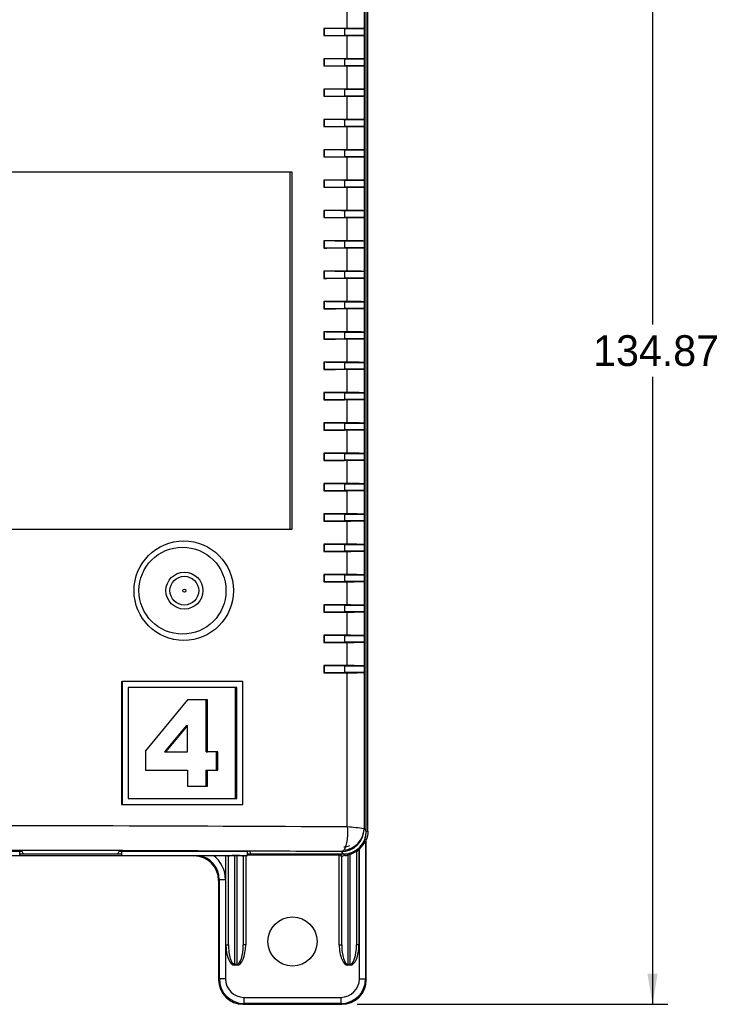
# Paper-space layout 'Layout1' of a CAD drawing. Header units: inches. Extents: x 1.7 to 20.7, y 1 to 14.6.
# Tile 6 of 12: x 8.9 to 11.8, y 5.4 to 9.4. Entities that reach past the tile are written whole.
import ezdxf
from ezdxf.enums import TextEntityAlignment as Align

# ---------------------------------------------------------------- set-up
doc = ezdxf.new("R2010")
doc.units = ezdxf.units.IN
doc.header["$MEASUREMENT"] = 0
for name, color, linetype in [('Default', 7, 'Continuous'), ('MH-BASE0.4', 7, 'Continuous'), ('MH-COVER0.6', 7, 'Continuous'), ('RJ11-RIGHT_ANGLE', 7, 'Continuous'), ('T1_LED_ROUNDLEGS', 7, 'Continuous')]:
    doc.layers.add(name, color=color, linetype=linetype)
doc.styles.add('SEACAD_Solid_Edge_ANSI', font='seans.ttf')
doc.dimstyles.new('ANSI_(mm)', dxfattribs={"dimtxt": 0.125, "dimasz": 0.125, "dimexe": 0.0625, "dimexo": 0.0625, "dimgap": 0.0625, "dimtad": 0, "dimtih": 1, "dimtoh": 1, "dimlfac": 25.4, "dimdsep": 46, "dimtxsty": 'SEACAD_Solid_Edge_ANSI', "dimblk1": '_SE_FILLED', "dimblk2": '_SE_FILLED', "dimsah": 1, "dimcen": 0.0625, "dimadec": 0, "dimazin": 0, "dimtfac": 1, "dimtdec": 3, "dimtofl": 0, "dimtmove": 0, "dimatfit": 3, "dimfxl": 1, "dimtolj": 1, "dimarcsym": 0})

# ---------------------------------------------------------------- blocks, each defined once
blk = doc.blocks.new('SE')
at = {"layer": 'MH-BASE0.4', "color": 7, "linetype": 'Continuous'}
for p, q in [((10.3562, 6.098), (10.3562, 10.0022)), ((10.3623, 6.098), (10.3623, 10.0022)), ((10.3562, 6.098), (10.3623, 6.098)), ((10.3541, 6.0587), (10.3531, 6.0589)), ((10.3531, 6.0589), (10.3531, 5.4981)), ((10.3562, 5.4951), (10.3562, 6.0501)), ((8.9483, 6.0062), (9.3613, 6.0062)), ((9.6562, 5.998), (9.6583, 6.0001)), ((9.7862, 5.6366), (9.7862, 6.0001)), ((9.8212, 5.9995), (9.8212, 6.0001)), ((9.8212, 5.9995), (9.8212, 5.5582)), ((9.8312, 5.9995), (9.8212, 5.9995)), ((9.8312, 5.9995), (9.8312, 6.0001)), ((9.8312, 5.5582), (9.8312, 5.9995)), ((9.8662, 6.0001), (9.8662, 5.6366)), ((9.8733, 6.0062), (10.2644, 6.0062)), ((10.2462, 6.0015), (9.8733, 6.0015)), ((10.2462, 6.0015), (10.2462, 6.0046)), ((10.2462, 5.6366), (10.2462, 6.0015)), ((10.2644, 6.0052), (10.2644, 6.0062)), ((10.2795, 6.0065), (10.2886, 6.0085)), ((10.2912, 6.0031), (10.2812, 6.0009)), ((10.2812, 6.0009), (10.2812, 5.5582)), ((10.2912, 5.5582), (10.2912, 6.0031)), ((10.3162, 6.0153), (10.3162, 5.6366)), ((10.3202, 6.0233), (10.3204, 6.0194)), ((10.3281, 6.0255), (10.3262, 6.0238)), ((10.3262, 6.0238), (10.3262, 5.6366)), ((10.3281, 5.4981), (10.3281, 6.0255)), ((9.6562, 5.998), (8.5473, 5.998)), ((9.7962, 5.6366), (9.7962, 5.9946)), ((9.8562, 5.9946), (9.8562, 5.6366)), ((10.2562, 5.6366), (10.2562, 5.9946)), ((9.7592, 5.9011), (9.7562, 5.898)), ((9.7562, 5.898), (9.7562, 5.4951)), ((9.7592, 5.4981), (9.7592, 5.9011)), ((9.7842, 5.9011), (9.7592, 5.9011)), ((9.7842, 5.9011), (9.7842, 5.4981)), ((9.7862, 5.6366), (9.7962, 5.6366)), ((9.8662, 5.6366), (9.8562, 5.6366)), ((10.2462, 5.6366), (10.2562, 5.6366)), ((10.3262, 5.6366), (10.3162, 5.6366)), ((9.8212, 5.5582), (9.8312, 5.5582)), ((9.8212, 5.554), (9.8212, 5.5582)), ((9.8312, 5.554), (9.8212, 5.554)), ((9.8312, 5.554), (9.8312, 5.5582)), ((10.2812, 5.5582), (10.2912, 5.5582)), ((10.2812, 5.554), (10.2812, 5.5582)), ((10.2912, 5.554), (10.2812, 5.554)), ((10.2912, 5.554), (10.2912, 5.5582)), ((9.7562, 5.4951), (9.7592, 5.4981)), ((9.7842, 5.4981), (9.7592, 5.4981)), ((10.3281, 5.4981), (10.3531, 5.4981)), ((10.3531, 5.4981), (10.3562, 5.4951)), ((9.8592, 5.4231), (10.2531, 5.4231)), ((9.8592, 5.4231), (9.8592, 5.3981)), ((10.2531, 5.4231), (10.2531, 5.3981)), ((9.8592, 5.3981), (9.8562, 5.3951)), ((9.8562, 5.3951), (10.2562, 5.3951)), ((10.2531, 5.3981), (9.8592, 5.3981)), ((10.2562, 5.3951), (10.2531, 5.3981))]:
    blk.add_line(p, q, dxfattribs=at)
blk.add_circle((10.0562, 5.6501), 0.1, dxfattribs=at)
for centre, radius, start, end in [((10.2644, 6.0982), 0.0635, 270, 292.4577), ((10.2604, 6.1022), 0.1023, 311.4431, 334.9894), ((10.2632, 6.105), 0.0998, 270.7082, 279.4441), ((10.2589, 6.0975), 0.0992, 275.9538, 282.9801), ((10.2601, 6.1105), 0.1059, 285.5942, 304.5712), ((10.3257, 6.0115), 0.00956, 124.0958, 180.3544), ((10.2707, 6.0905), 0.0867, 304.9544, 309.7798)]:
    blk.add_arc(centre, radius, start, end, dxfattribs=at)
for centre, major_axis, ratio, start_param, end_param in [((10.3557, 6.0501), (0, -0.025), 0.017455, 1.570796, 2.174863), ((9.6592, 5.901), (-0.0707, -0.0707), 0.999543, 2.356347, 3.787551), ((9.6592, 5.901), (-0.0884, -0.0884), 0.999695, 2.356347, 3.270646), ((9.7862, 5.9916), (0.01, 0), 0.982697, 0, 1.03117), ((9.7862, 5.9946), (0.01, 0), 0.999848, 0, 0.583376), ((9.8212, 5.9946), (0.025, 0), 0.196678, 1.570796, 3.141593), ((9.8312, 5.9946), (0.025, 0), 0.196678, 0, 1.570796), ((9.8662, 5.9916), (0.01, 0), 0.982697, 2.110423, 3.141593), ((9.8662, 5.9946), (-0.01, 0), 0.999848, 5.699809, 6.283185), ((10.2812, 6.0046), (-0.035, 0), 0.019429, 5.212421, 6.283185), ((10.2462, 5.9946), (0.01, 0), 0.999848, 0, 1.570796), ((10.2462, 5.9916), (-0.01, 0), 0.982697, 3.141593, 4.712389), ((10.2812, 5.9946), (0.025, 0), 0.196678, 2.070829, 3.141593), ((10.2644, 5.9952), (-0.00011, 0.01), 0.519569, 5.08786, 6.262759), ((10.2812, 5.9966), (-0.00165, 0.00986), 0.076889, 5.143518, 6.265681), ((10.2912, 5.9988), (-0.00262, 0.00965), 0.121868, 5.133569, 6.265602), ((10.3262, 6.0153), (-0.01, 0), 0.999763, 5.353595, 6.283185), ((9.6562, 5.898), (-0.0707, -0.0707), 0.999695, 2.356347, 3.926839), ((9.8212, 5.6366), (0, -0.0826), 0.423695, 4.712389, 6.283185), ((9.8212, 5.6366), (0, 0.0784), 0.319001, 1.570796, 3.141593), ((9.8312, 5.6366), (0, 0.0826), 0.423695, 3.141593, 4.712389), ((9.8312, 5.6366), (0, -0.0784), 0.319001, 0, 1.570796), ((10.2812, 5.6366), (0, 0.0826), 0.423695, 1.570796, 3.141593), ((10.2812, 5.6366), (0, 0.0784), 0.319001, 1.570796, 3.141593), ((10.2912, 5.6366), (0, -0.0826), 0.423695, 0, 1.570796), ((10.2912, 5.6366), (0, -0.0784), 0.319001, 0, 1.570796), ((9.8562, 5.4951), (0.0707, 0.0707), 0.999695, 2.356347, 3.926839), ((9.8593, 5.4982), (0.0707, 0.0707), 0.999848, 2.356347, 3.926839), ((9.8593, 5.4982), (0.053, 0.053), 0.999695, 2.356347, 3.926839), ((10.2531, 5.4982), (-0.053, 0.053), 0.999695, 2.356347, 3.926839), ((10.2531, 5.4982), (-0.0707, 0.0707), 0.999848, 2.356347, 3.926839), ((10.2562, 5.4951), (-0.0707, 0.0707), 0.999695, 2.356347, 3.926839)]:
    blk.add_ellipse(centre, major_axis=major_axis, ratio=ratio, start_param=start_param, end_param=end_param, dxfattribs=at)
for points, knots in [([(10.2644, 6.0062), (10.2764, 6.0062), (10.2884, 6.0086), (10.3106, 6.0178), (10.3208, 6.0246), (10.3378, 6.0416), (10.3446, 6.0517), (10.3538, 6.0739), (10.3562, 6.086), (10.3562, 6.098)], [0, 0, 0, 0, 0.249952, 0.249952, 0.5, 0.5, 0.750048, 0.750048, 1, 1, 1, 1]), ([(10.3623, 6.098), (10.3623, 6.0852), (10.3597, 6.0724), (10.3546, 6.0599), (10.3543, 6.0593), (10.3541, 6.0587)], [0, 0, 0, 0, 0.9522, 0.9522, 1, 1, 1, 1]), ([(10.3162, 6.0153), (10.3162, 6.0159), (10.3157, 6.0159), (10.3132, 6.0148), (10.3113, 6.0135), (10.3064, 6.0105), (10.3036, 6.0088), (10.2976, 6.0057), (10.2944, 6.0043), (10.2912, 6.0031)], [0, 0, 0, 0, 0.25, 0.25, 0.5, 0.5, 0.75, 0.75, 1, 1, 1, 1])]:
    blk.add_open_spline(points, degree=3, knots=knots, dxfattribs=at)
at = {"layer": 'MH-COVER0.6', "color": 7, "linetype": 'Continuous'}
for p, q in [((10.3562, 6.0982), (10.3562, 10.0022)), ((10.2788, 9.3586), (10.2788, 9.9851)), ((10.347, 9.9926), (10.347, 9.3578)), ((10.184, 9.3588), (10.184, 9.3295)), ((10.1848, 9.3581), (10.184, 9.3588)), ((10.1848, 9.3581), (10.1848, 9.3303)), ((10.1848, 9.3303), (10.184, 9.3295)), ((10.2671, 9.3578), (10.2692, 9.3567)), ((10.2692, 9.3317), (10.2671, 9.3306)), ((10.3492, 9.3567), (10.2692, 9.3567)), ((10.2692, 9.3317), (10.2692, 9.3567)), ((10.2692, 9.3317), (10.3492, 9.3317)), ((10.2788, 9.2353), (10.2788, 9.3298)), ((10.347, 9.3578), (10.3492, 9.3567)), ((10.3492, 9.3317), (10.347, 9.3306)), ((10.347, 9.3306), (10.347, 9.2345)), ((10.3492, 9.3317), (10.3492, 9.3567)), ((10.184, 9.2356), (10.184, 9.2063)), ((10.1848, 9.2349), (10.184, 9.2356)), ((10.1848, 9.207), (10.184, 9.2063)), ((10.1848, 9.2349), (10.1848, 9.207)), ((10.2671, 9.2345), (10.2692, 9.2335)), ((10.2692, 9.2085), (10.2671, 9.2074)), ((10.3492, 9.2335), (10.2692, 9.2335)), ((10.2692, 9.2085), (10.2692, 9.2335)), ((10.2692, 9.2085), (10.3492, 9.2085)), ((10.2788, 9.1121), (10.2788, 9.2066)), ((10.347, 9.2345), (10.3492, 9.2335)), ((10.3492, 9.2085), (10.347, 9.2074)), ((10.347, 9.2074), (10.347, 9.1113)), ((10.3492, 9.2085), (10.3492, 9.2335)), ((10.184, 9.1124), (10.184, 9.0831)), ((10.1848, 9.1116), (10.184, 9.1124)), ((10.1848, 9.0838), (10.184, 9.0831)), ((10.1848, 9.1116), (10.1848, 9.0838)), ((10.2671, 9.1113), (10.2692, 9.1102)), ((10.2692, 9.0852), (10.2671, 9.0841)), ((10.3492, 9.1102), (10.2692, 9.1102)), ((10.2692, 9.0852), (10.2692, 9.1102)), ((10.2692, 9.0852), (10.3492, 9.0852)), ((10.2788, 8.9889), (10.2788, 9.0833)), ((10.347, 9.1113), (10.3492, 9.1102)), ((10.3492, 9.0852), (10.347, 9.0841)), ((10.347, 9.0841), (10.347, 8.9881)), ((10.3492, 9.0852), (10.3492, 9.1102)), ((10.184, 8.9891), (10.184, 8.9598)), ((10.1848, 8.9884), (10.184, 8.9891)), ((10.1848, 8.9606), (10.184, 8.9598)), ((10.1848, 8.9884), (10.1848, 8.9606)), ((10.2671, 8.988), (10.2692, 8.987)), ((10.2692, 8.962), (10.2671, 8.9609)), ((10.3492, 8.987), (10.2692, 8.987)), ((10.2692, 8.962), (10.2692, 8.987)), ((10.2692, 8.962), (10.3492, 8.962)), ((10.2788, 8.8656), (10.2788, 8.9601)), ((10.347, 8.9881), (10.3492, 8.987)), ((10.3492, 8.962), (10.347, 8.9609)), ((10.347, 8.9609), (10.347, 8.8648)), ((10.3492, 8.962), (10.3492, 8.987)), ((10.184, 8.8659), (10.184, 8.8366)), ((10.1848, 8.8652), (10.184, 8.8659)), ((10.1848, 8.8652), (10.1848, 8.8373)), ((10.2671, 8.8648), (10.2692, 8.8637)), ((10.2692, 8.8387), (10.2671, 8.8377)), ((10.3492, 8.8637), (10.2692, 8.8637)), ((10.2692, 8.8387), (10.2692, 8.8637)), ((10.2692, 8.8387), (10.3492, 8.8387)), ((10.347, 8.8648), (10.3492, 8.8637)), ((10.3492, 8.8387), (10.347, 8.8377)), ((10.3492, 8.8387), (10.3492, 8.8637)), ((10.1848, 8.8373), (10.184, 8.8366)), ((10.2788, 8.7424), (10.2788, 8.8368)), ((10.347, 8.8377), (10.347, 8.7416)), ((10.0545, 8.7752), (6.4048, 8.7752)), ((10.0475, 7.3252), (10.0475, 8.7752)), ((10.0545, 7.3252), (10.0545, 8.7752)), ((10.184, 8.7427), (10.184, 8.7133)), ((10.1848, 8.7419), (10.184, 8.7427)), ((10.1848, 8.7419), (10.1848, 8.7141)), ((10.2671, 8.7416), (10.2692, 8.7405)), ((10.3492, 8.7405), (10.2692, 8.7405)), ((10.2692, 8.7155), (10.2692, 8.7405)), ((10.347, 8.7416), (10.3492, 8.7405)), ((10.3492, 8.7155), (10.3492, 8.7405)), ((10.1848, 8.7141), (10.184, 8.7133)), ((10.2692, 8.7155), (10.2671, 8.7144)), ((10.2692, 8.7155), (10.3492, 8.7155)), ((10.2788, 8.6192), (10.2788, 8.7136)), ((10.3492, 8.7155), (10.347, 8.7144)), ((10.347, 8.7144), (10.347, 8.6183)), ((10.184, 8.6194), (10.184, 8.5901)), ((10.1848, 8.6187), (10.184, 8.6194)), ((10.1848, 8.6187), (10.1848, 8.5908)), ((10.2671, 8.6183), (10.2692, 8.6173)), ((10.3492, 8.6173), (10.2692, 8.6173)), ((10.2692, 8.5923), (10.2692, 8.6173)), ((10.347, 8.6183), (10.3492, 8.6173)), ((10.3492, 8.5923), (10.3492, 8.6173)), ((10.1848, 8.5908), (10.184, 8.5901)), ((10.2692, 8.5923), (10.2671, 8.5912)), ((10.2692, 8.5923), (10.3492, 8.5923)), ((10.2788, 8.4959), (10.2788, 8.5904)), ((10.3492, 8.5923), (10.347, 8.5912)), ((10.347, 8.5912), (10.347, 8.4951)), ((10.184, 8.4962), (10.184, 8.4669)), ((10.1848, 8.4954), (10.184, 8.4962)), ((10.1848, 8.4954), (10.1848, 8.4676)), ((10.2671, 8.4951), (10.2692, 8.494)), ((10.2692, 8.469), (10.2692, 8.494)), ((10.3492, 8.494), (10.2692, 8.494)), ((10.347, 8.4951), (10.3492, 8.494)), ((10.3492, 8.469), (10.3492, 8.494)), ((10.1848, 8.4676), (10.184, 8.4669)), ((10.2692, 8.469), (10.2671, 8.468)), ((10.2692, 8.469), (10.3492, 8.469)), ((10.2788, 8.3727), (10.2788, 8.4671)), ((10.3492, 8.469), (10.347, 8.4679)), ((10.347, 8.4679), (10.347, 8.3719)), ((10.184, 8.3729), (10.184, 8.3436)), ((10.1848, 8.3722), (10.184, 8.3729)), ((10.1848, 8.3722), (10.1848, 8.3444)), ((10.2671, 8.3719), (10.2692, 8.3708)), ((10.2692, 8.3458), (10.2692, 8.3708)), ((10.3492, 8.3708), (10.2692, 8.3708)), ((10.347, 8.3719), (10.3492, 8.3708)), ((10.3492, 8.3458), (10.3492, 8.3708)), ((10.1848, 8.3444), (10.184, 8.3436)), ((10.2692, 8.3458), (10.2671, 8.3447)), ((10.2692, 8.3458), (10.3492, 8.3458)), ((10.2788, 8.2494), (10.2788, 8.3439)), ((10.3492, 8.3458), (10.347, 8.3447)), ((10.347, 8.3447), (10.347, 8.2486)), ((10.184, 8.2497), (10.184, 8.2204)), ((10.1848, 8.249), (10.184, 8.2497)), ((10.1848, 8.249), (10.1848, 8.2211)), ((10.2671, 8.2486), (10.2692, 8.2475)), ((10.2692, 8.2225), (10.2692, 8.2475)), ((10.3492, 8.2475), (10.2692, 8.2475)), ((10.347, 8.2486), (10.3492, 8.2475)), ((10.3492, 8.2225), (10.3492, 8.2475)), ((10.1848, 8.2211), (10.184, 8.2204)), ((10.2692, 8.2225), (10.2671, 8.2215)), ((10.2692, 8.2225), (10.3492, 8.2225)), ((10.2788, 8.1262), (10.2788, 8.2207)), ((10.3492, 8.2225), (10.347, 8.2215)), ((10.347, 8.2215), (10.347, 8.1254)), ((10.184, 8.1265), (10.184, 8.0971)), ((10.1848, 8.1257), (10.184, 8.1265)), ((10.1848, 8.1257), (10.1848, 8.0979)), ((10.2671, 8.1254), (10.2692, 8.1243)), ((10.2692, 8.0993), (10.2692, 8.1243)), ((10.3492, 8.1243), (10.2692, 8.1243)), ((10.347, 8.1254), (10.3492, 8.1243)), ((10.3492, 8.0993), (10.3492, 8.1243)), ((10.1848, 8.0979), (10.184, 8.0971)), ((10.2692, 8.0993), (10.2671, 8.0982)), ((10.2692, 8.0993), (10.3492, 8.0993)), ((10.2788, 8.003), (10.2788, 8.0974)), ((10.3492, 8.0993), (10.347, 8.0982)), ((10.347, 8.0982), (10.347, 8.0021)), ((10.184, 8.0032), (10.184, 7.9739)), ((10.1848, 8.0025), (10.184, 8.0032)), ((10.1848, 8.0025), (10.1848, 7.9746)), ((10.2671, 8.0021), (10.2692, 8.0011)), ((10.3492, 8.0011), (10.2692, 8.0011)), ((10.2692, 7.9761), (10.2692, 8.0011)), ((10.347, 8.0021), (10.3492, 8.0011)), ((10.3492, 7.9761), (10.3492, 8.0011)), ((10.1848, 7.9746), (10.184, 7.9739)), ((10.2692, 7.9761), (10.2671, 7.975)), ((10.2692, 7.9761), (10.3492, 7.9761)), ((10.2788, 7.8797), (10.2788, 7.9742)), ((10.3492, 7.9761), (10.347, 7.975)), ((10.347, 7.975), (10.347, 7.8789)), ((10.184, 7.88), (10.184, 7.8507)), ((10.1848, 7.8793), (10.184, 7.88)), ((10.1848, 7.8793), (10.1848, 7.8514)), ((10.2671, 7.8789), (10.2692, 7.8778)), ((10.347, 7.8789), (10.3492, 7.8778)), ((10.1848, 7.8514), (10.184, 7.8507)), ((10.2692, 7.8528), (10.2671, 7.8518)), ((10.3492, 7.8778), (10.2692, 7.8778)), ((10.2692, 7.8528), (10.2692, 7.8778)), ((10.2692, 7.8528), (10.3492, 7.8528)), ((10.2788, 7.7565), (10.2788, 7.8509)), ((10.3492, 7.8528), (10.347, 7.8518)), ((10.347, 7.8518), (10.347, 7.7557)), ((10.3492, 7.8528), (10.3492, 7.8778)), ((10.184, 7.7568), (10.184, 7.7274)), ((10.1848, 7.756), (10.184, 7.7568)), ((10.1848, 7.7282), (10.184, 7.7274)), ((10.1848, 7.756), (10.1848, 7.7282)), ((10.2671, 7.7557), (10.2692, 7.7546)), ((10.2692, 7.7296), (10.2671, 7.7285)), ((10.3492, 7.7546), (10.2692, 7.7546)), ((10.2692, 7.7296), (10.2692, 7.7546)), ((10.2692, 7.7296), (10.3492, 7.7296)), ((10.2788, 7.6332), (10.2788, 7.7277)), ((10.347, 7.7557), (10.3492, 7.7546)), ((10.3492, 7.7296), (10.347, 7.7285)), ((10.347, 7.7285), (10.347, 7.6324)), ((10.3492, 7.7296), (10.3492, 7.7546)), ((10.184, 7.6335), (10.184, 7.6042)), ((10.1848, 7.6328), (10.184, 7.6335)), ((10.1848, 7.6049), (10.184, 7.6042)), ((10.1848, 7.6328), (10.1848, 7.6049)), ((10.2671, 7.6324), (10.2692, 7.6314)), ((10.2692, 7.6064), (10.2671, 7.6053)), ((10.3492, 7.6314), (10.2692, 7.6314)), ((10.2692, 7.6064), (10.2692, 7.6314)), ((10.2692, 7.6064), (10.3492, 7.6064)), ((10.2788, 7.51), (10.2788, 7.6045)), ((10.347, 7.6324), (10.3492, 7.6314)), ((10.3492, 7.6064), (10.347, 7.6053)), ((10.347, 7.6053), (10.347, 7.5092)), ((10.3492, 7.6064), (10.3492, 7.6314)), ((10.184, 7.5103), (10.184, 7.481)), ((10.1848, 7.5095), (10.184, 7.5103)), ((10.1848, 7.4817), (10.184, 7.481)), ((10.1848, 7.5095), (10.1848, 7.4817)), ((10.2671, 7.5092), (10.2692, 7.5081)), ((10.2692, 7.4831), (10.2671, 7.4821)), ((10.3492, 7.5081), (10.2692, 7.5081)), ((10.2692, 7.4831), (10.2692, 7.5081)), ((10.2692, 7.4831), (10.3492, 7.4831)), ((10.2788, 7.3868), (10.2788, 7.4812)), ((10.347, 7.5092), (10.3492, 7.5081)), ((10.3492, 7.4831), (10.347, 7.482)), ((10.347, 7.482), (10.347, 7.386)), ((10.3492, 7.4831), (10.3492, 7.5081)), ((10.184, 7.387), (10.184, 7.3577)), ((10.1848, 7.3863), (10.184, 7.387)), ((10.1848, 7.3585), (10.184, 7.3577)), ((10.1848, 7.3863), (10.1848, 7.3585)), ((10.2671, 7.3859), (10.2692, 7.3849)), ((10.2692, 7.3599), (10.2671, 7.3588)), ((10.3492, 7.3849), (10.2692, 7.3849)), ((10.2692, 7.3599), (10.2692, 7.3849)), ((10.2692, 7.3599), (10.3492, 7.3599)), ((10.347, 7.386), (10.3492, 7.3849)), ((10.3492, 7.3599), (10.347, 7.3588)), ((10.347, 7.3588), (10.347, 7.2627)), ((10.3492, 7.3599), (10.3492, 7.3849)), ((6.4048, 7.3252), (10.0545, 7.3252)), ((10.2788, 7.2635), (10.2788, 7.358)), ((10.184, 7.2638), (10.184, 7.2345)), ((10.1848, 7.2631), (10.184, 7.2638)), ((10.1848, 7.2631), (10.1848, 7.2352)), ((10.2671, 7.2627), (10.2692, 7.2616)), ((10.3492, 7.2616), (10.2692, 7.2616)), ((10.2692, 7.2366), (10.2692, 7.2616)), ((10.347, 7.2627), (10.3492, 7.2616)), ((10.3492, 7.2366), (10.3492, 7.2616)), ((10.1848, 7.2352), (10.184, 7.2345)), ((10.2692, 7.2366), (10.2671, 7.2356)), ((10.2692, 7.2366), (10.3492, 7.2366)), ((10.2788, 7.1403), (10.2788, 7.2348)), ((10.3492, 7.2366), (10.347, 7.2356)), ((10.347, 7.2356), (10.347, 7.1395)), ((10.184, 7.1406), (10.184, 7.1112)), ((10.1848, 7.1398), (10.184, 7.1406)), ((10.1848, 7.1398), (10.1848, 7.112)), ((10.2671, 7.1395), (10.2692, 7.1384)), ((10.3492, 7.1384), (10.2692, 7.1384)), ((10.2692, 7.1134), (10.2692, 7.1384)), ((10.347, 7.1395), (10.3492, 7.1384)), ((10.3492, 7.1134), (10.3492, 7.1384)), ((10.1848, 7.112), (10.184, 7.1112)), ((10.2692, 7.1134), (10.2671, 7.1123)), ((10.2692, 7.1134), (10.3492, 7.1134)), ((10.2788, 7.0171), (10.2788, 7.1115)), ((10.3492, 7.1134), (10.347, 7.1123)), ((10.347, 7.1123), (10.347, 7.0162)), ((10.184, 7.0173), (10.184, 6.988)), ((10.1848, 7.0166), (10.184, 7.0173)), ((10.1848, 7.0166), (10.1848, 6.9887)), ((10.2671, 7.0162), (10.2692, 7.0152)), ((10.3492, 7.0152), (10.2692, 7.0152)), ((10.2692, 6.9902), (10.2692, 7.0152)), ((10.347, 7.0162), (10.3492, 7.0152)), ((10.3492, 6.9902), (10.3492, 7.0152)), ((10.1848, 6.9887), (10.184, 6.988)), ((10.2692, 6.9902), (10.2671, 6.9891)), ((10.2692, 6.9902), (10.3492, 6.9902)), ((10.2788, 6.8938), (10.2788, 6.9883)), ((10.3492, 6.9902), (10.347, 6.9891)), ((10.347, 6.9891), (10.347, 6.893)), ((10.184, 6.8941), (10.184, 6.8648)), ((10.1848, 6.8934), (10.184, 6.8941)), ((10.1848, 6.8934), (10.1848, 6.8655)), ((10.2671, 6.893), (10.2692, 6.8919)), ((10.3492, 6.8919), (10.2692, 6.8919)), ((10.2692, 6.8669), (10.2692, 6.8919)), ((10.347, 6.893), (10.3492, 6.8919)), ((10.3492, 6.8669), (10.3492, 6.8919)), ((10.1848, 6.8655), (10.184, 6.8648)), ((10.2692, 6.8669), (10.2671, 6.8659)), ((10.2692, 6.8669), (10.3492, 6.8669)), ((10.2788, 6.7706), (10.2788, 6.865)), ((10.3492, 6.8669), (10.347, 6.8659)), ((10.347, 6.8659), (10.347, 6.7698)), ((10.184, 6.7708), (10.184, 6.7415)), ((10.1848, 6.7701), (10.184, 6.7708)), ((10.1848, 6.7701), (10.1848, 6.7423)), ((10.2671, 6.7698), (10.2692, 6.7687)), ((10.3492, 6.7687), (10.2692, 6.7687)), ((10.2692, 6.7437), (10.2692, 6.7687)), ((10.347, 6.7698), (10.3492, 6.7687)), ((10.3492, 6.7437), (10.3492, 6.7687)), ((10.1848, 6.7423), (10.184, 6.7415)), ((10.2692, 6.7437), (10.2671, 6.7426)), ((10.2692, 6.7437), (10.3492, 6.7437)), ((10.2788, 6.1153), (10.2788, 6.7418)), ((10.3492, 6.7437), (10.347, 6.7426)), ((10.347, 6.7426), (10.347, 6.1077)), ((9.3613, 6.7062), (9.3648, 6.7062)), ((9.3613, 6.7062), (9.3613, 6.2062)), ((9.8547, 6.7062), (9.3648, 6.7062)), ((9.3648, 6.7062), (9.3648, 6.2062)), ((9.3895, 6.6812), (9.3895, 6.2312)), ((9.8304, 6.6812), (9.3895, 6.6812)), ((9.8255, 6.2312), (9.8255, 6.6812)), ((9.8304, 6.2312), (9.8304, 6.6812)), ((9.8547, 6.2062), (9.8547, 6.7062)), ((9.6299, 6.6312), (9.4598, 6.4243)), ((9.7109, 6.6312), (9.6299, 6.6312)), ((9.7063, 6.4199), (9.7063, 6.6312)), ((9.7109, 6.4199), (9.7109, 6.6312)), ((9.6256, 6.528), (9.5363, 6.4199)), ((9.6299, 6.528), (9.5404, 6.4199)), ((9.6256, 6.528), (9.6299, 6.528)), ((9.6299, 6.4199), (9.6299, 6.528)), ((9.4598, 6.4243), (9.4598, 6.3457)), ((9.5363, 6.4199), (9.5404, 6.4199)), ((9.5404, 6.4199), (9.6299, 6.4199)), ((9.7063, 6.4199), (9.7109, 6.4199)), ((9.7525, 6.4199), (9.7109, 6.4199)), ((9.7478, 6.3457), (9.7478, 6.4199)), ((9.7525, 6.3457), (9.7525, 6.4199)), ((9.4598, 6.3457), (9.6299, 6.3457)), ((9.6299, 6.3457), (9.6299, 6.2812)), ((9.7063, 6.2812), (9.7063, 6.3457)), ((9.7063, 6.3457), (9.7109, 6.3457)), ((9.7109, 6.2812), (9.7109, 6.3457)), ((9.7109, 6.3457), (9.7525, 6.3457)), ((9.6299, 6.2812), (9.7109, 6.2812)), ((9.3613, 6.2062), (9.3648, 6.2062)), ((9.3648, 6.2062), (9.8547, 6.2062)), ((9.3895, 6.2312), (9.8304, 6.2312)), ((10.347, 6.1077), (10.3471, 6.1073)), ((10.3471, 6.1073), (10.3562, 6.0982)), ((8.4272, 6.0173), (8.9572, 6.0173)), ((8.9572, 6.0173), (8.9627, 6.0062)), ((8.9627, 6.0062), (9.3466, 6.0062)), ((9.3466, 6.0062), (9.3522, 6.0173)), ((9.3522, 6.0173), (9.8763, 6.0173)), ((9.8822, 6.0173), (9.8763, 6.0173)), ((9.8822, 6.0172), (9.8822, 6.0173)), ((9.8822, 6.0172), (9.8877, 6.0062)), ((9.8877, 6.0062), (10.2642, 6.0062)), ((10.2551, 6.0153), (10.2644, 6.021)), ((10.2642, 6.0062), (10.2551, 6.0153))]:
    blk.add_line(p, q, dxfattribs=at)
for centre, radius in [((9.6147, 7.0752), 0.2019), ((9.6094, 7.0752), 0.1768), ((9.6172, 7.0752), 0.075), ((9.6172, 7.0752), 0.0585)]:
    blk.add_circle(centre, radius, dxfattribs=at)
blk.add_arc((10.2448, 5.4985), 0.6177, 80.4758, 86.8512, dxfattribs=at)
for centre, major_axis, ratio, start_param, end_param in [((8.2297, 9.3051), (6.463, 0), 0.008727, 1.248181, 1.263598), ((8.2297, 9.3051), (6.383, 0), 0.008727, 1.248181, 1.259499), ((10.2471, 9.3578), (0.02, 0), 0.008727, 0.017453, 1.248181), ((10.2471, 9.3578), (0.1, 0), 0.008727, 0.017453, 1.248181), ((8.2297, 9.3833), (6.463, 0), 0.008727, -1.263598, -1.248181), ((8.2297, 9.3833), (6.383, 0), 0.008727, -1.259499, -1.248181), ((10.2471, 9.3306), (0.02, 0), 0.008727, 5.035005, 6.265732), ((10.2471, 9.3306), (0.1, 0), 0.008727, 5.035005, 6.265732), ((8.2297, 9.1818), (6.463, 0), 0.008727, 1.248181, 1.263598), ((8.2297, 9.2601), (6.463, 0), 0.008727, -1.263598, -1.248181), ((8.2297, 9.1818), (6.383, 0), 0.008727, 1.248181, 1.259499), ((8.2297, 9.2601), (6.383, 0), 0.008727, -1.259499, -1.248181), ((10.2471, 9.2345), (0.02, 0), 0.008727, 0.017453, 1.248181), ((10.2471, 9.2074), (0.02, 0), 0.008727, 5.035005, 6.265732), ((10.2471, 9.2345), (0.1, 0), 0.008727, 0.017453, 1.248181), ((10.2471, 9.2074), (0.1, 0), 0.008727, 5.035005, 6.265732), ((8.2297, 9.0586), (6.463, 0), 0.008727, 1.248181, 1.263598), ((8.2297, 9.1368), (6.463, 0), 0.008727, -1.263598, -1.248181), ((8.2297, 9.0586), (6.383, 0), 0.008727, 1.248181, 1.259499), ((8.2297, 9.1368), (6.383, 0), 0.008727, -1.259499, -1.248181), ((10.2471, 9.1113), (0.02, 0), 0.008727, 0.017453, 1.248181), ((10.2471, 9.0842), (0.02, 0), 0.008727, 5.035005, 6.265732), ((10.2471, 9.1113), (0.1, 0), 0.008727, 0.017453, 1.248181), ((10.2471, 9.0842), (0.1, 0), 0.008727, 5.035005, 6.265732), ((8.2297, 8.9354), (6.463, 0), 0.008727, 1.248181, 1.263598), ((8.2297, 9.0136), (6.463, 0), 0.008727, -1.263598, -1.248181), ((8.2297, 8.9354), (6.383, 0), 0.008727, 1.248181, 1.259499), ((8.2297, 9.0136), (6.383, 0), 0.008727, -1.259499, -1.248181), ((10.2471, 8.988), (0.02, 0), 0.008727, 0.017453, 1.248181), ((10.2471, 8.9609), (0.02, 0), 0.008727, 5.035005, 6.265732), ((10.2471, 8.988), (0.1, 0), 0.008727, 0.017453, 1.248181), ((10.2471, 8.9609), (0.1, 0), 0.008727, 5.035005, 6.265732), ((8.2297, 8.8121), (6.463, 0), 0.008727, 1.248181, 1.263598), ((8.2297, 8.8121), (6.383, 0), 0.008727, 1.248181, 1.259499), ((10.2471, 8.8648), (0.02, 0), 0.008727, 0.017453, 1.248181), ((10.2471, 8.8648), (0.1, 0), 0.008727, 0.017453, 1.248181), ((8.2297, 8.8903), (6.463, 0), 0.008727, -1.263598, -1.248181), ((8.2297, 8.8903), (6.383, 0), 0.008727, -1.259499, -1.248181), ((10.2471, 8.8377), (0.02, 0), 0.008727, 5.035005, 6.265732), ((10.2471, 8.8377), (0.1, 0), 0.008727, 5.035005, 6.265732), ((8.2297, 8.6889), (6.463, 0), 0.008727, 1.248181, 1.263598), ((8.2297, 8.6889), (6.383, 0), 0.008727, 1.248181, 1.259499), ((10.2471, 8.7416), (0.02, 0), 0.008727, 0.017453, 1.248181), ((10.2471, 8.7416), (0.1, 0), 0.008727, 0.017453, 1.248181), ((8.2297, 8.7671), (6.463, 0), 0.008727, -1.263598, -1.248181), ((8.2297, 8.7671), (6.383, 0), 0.008727, -1.259499, -1.248181), ((10.2471, 8.7144), (0.02, 0), 0.008727, 5.035005, 6.265732), ((10.2471, 8.7144), (0.1, 0), 0.008727, 5.035005, 6.265732), ((8.2297, 8.5657), (6.463, 0), 0.008727, 1.248181, 1.263598), ((8.2297, 8.5657), (6.383, 0), 0.008727, 1.248181, 1.259499), ((10.2471, 8.6183), (0.02, 0), 0.008727, 0.017453, 1.248181), ((10.2471, 8.6183), (0.1, 0), 0.008727, 0.017453, 1.248181), ((8.2297, 8.6439), (6.463, 0), 0.008727, -1.263598, -1.248181), ((8.2297, 8.6439), (6.383, 0), 0.008727, -1.259499, -1.248181), ((10.2471, 8.5912), (0.02, 0), 0.008727, 5.035005, 6.265732), ((10.2471, 8.5912), (0.1, 0), 0.008727, 5.035005, 6.265732), ((8.2297, 8.4424), (6.463, 0), 0.008727, 1.248181, 1.263598), ((8.2297, 8.4424), (6.383, 0), 0.008727, 1.248181, 1.259499), ((10.2471, 8.4951), (0.02, 0), 0.008727, 0.017453, 1.248181), ((10.2471, 8.4951), (0.1, 0), 0.008727, 0.017453, 1.248181), ((8.2297, 8.5206), (6.463, 0), 0.008727, -1.263598, -1.248181), ((8.2297, 8.5206), (6.383, 0), 0.008727, -1.259499, -1.248181), ((10.2471, 8.468), (0.02, 0), 0.008727, 5.035005, 6.265732), ((10.2471, 8.468), (0.1, 0), 0.008727, 5.035005, 6.265732), ((8.2297, 8.3192), (6.463, 0), 0.008727, 1.248181, 1.263598), ((8.2297, 8.3192), (6.383, 0), 0.008727, 1.248181, 1.259499), ((10.2471, 8.3718), (0.02, 0), 0.008727, 0.017453, 1.248181), ((10.2471, 8.3718), (0.1, 0), 0.008727, 0.017453, 1.248181), ((8.2297, 8.3974), (6.463, 0), 0.008727, -1.263598, -1.248181), ((8.2297, 8.3974), (6.383, 0), 0.008727, -1.259499, -1.248181), ((10.2471, 8.3447), (0.02, 0), 0.008727, 5.035005, 6.265732), ((10.2471, 8.3447), (0.1, 0), 0.008727, 5.035005, 6.265732), ((8.2297, 8.1959), (6.463, 0), 0.008727, 1.248181, 1.263598), ((8.2297, 8.1959), (6.383, 0), 0.008727, 1.248181, 1.259499), ((10.2471, 8.2486), (0.02, 0), 0.008727, 0.017453, 1.248181), ((10.2471, 8.2486), (0.1, 0), 0.008727, 0.017453, 1.248181), ((8.2297, 8.2741), (6.463, 0), 0.008727, -1.263598, -1.248181), ((8.2297, 8.2741), (6.383, 0), 0.008727, -1.259499, -1.248181), ((10.2471, 8.2215), (0.02, 0), 0.008727, 5.035005, 6.265732), ((10.2471, 8.2215), (0.1, 0), 0.008727, 5.035005, 6.265732), ((8.2297, 8.0727), (6.463, 0), 0.008727, 1.248181, 1.263598), ((8.2297, 8.0727), (6.383, 0), 0.008727, 1.248181, 1.259499), ((10.2471, 8.1254), (0.02, 0), 0.008727, 0.017453, 1.248181), ((10.2471, 8.1254), (0.1, 0), 0.008727, 0.017453, 1.248181), ((8.2297, 8.1509), (6.463, 0), 0.008727, -1.263598, -1.248181), ((8.2297, 8.1509), (6.383, 0), 0.008727, -1.259499, -1.248181), ((10.2471, 8.0982), (0.02, 0), 0.008727, 5.035005, 6.265732), ((10.2471, 8.0982), (0.1, 0), 0.008727, 5.035005, 6.265732), ((8.2297, 7.9495), (6.463, 0), 0.008727, 1.248181, 1.263598), ((8.2297, 7.9495), (6.383, 0), 0.008727, 1.248181, 1.259499), ((10.2471, 8.0021), (0.02, 0), 0.008727, 0.017453, 1.248181), ((10.2471, 8.0021), (0.1, 0), 0.008727, 0.017453, 1.248181), ((8.2297, 8.0277), (6.463, 0), 0.008727, -1.263598, -1.248181), ((8.2297, 8.0277), (6.383, 0), 0.008727, -1.259499, -1.248181), ((10.2471, 7.975), (0.02, 0), 0.008727, 5.035005, 6.265732), ((10.2471, 7.975), (0.1, 0), 0.008727, 5.035005, 6.265732), ((8.2297, 7.8262), (6.463, 0), 0.008727, 1.248181, 1.263598), ((8.2297, 7.8262), (6.383, 0), 0.008727, 1.248181, 1.259499), ((10.2471, 7.8789), (0.02, 0), 0.008727, 0.017453, 1.248181), ((10.2471, 7.8789), (0.1, 0), 0.008727, 0.017453, 1.248181), ((8.2297, 7.9044), (6.463, 0), 0.008727, -1.263598, -1.248181), ((8.2297, 7.9044), (6.383, 0), 0.008727, -1.259499, -1.248181), ((10.2471, 7.8518), (0.02, 0), 0.008727, 5.035005, 6.265732), ((10.2471, 7.8518), (0.1, 0), 0.008727, 5.035005, 6.265732), ((8.2297, 7.703), (6.463, 0), 0.008727, 1.248181, 1.263598), ((8.2297, 7.7812), (6.463, 0), 0.008727, -1.263598, -1.248181), ((8.2297, 7.703), (6.383, 0), 0.008727, 1.248181, 1.259499), ((8.2297, 7.7812), (6.383, 0), 0.008727, -1.259499, -1.248181), ((10.2471, 7.7557), (0.02, 0), 0.008727, 0.017453, 1.248181), ((10.2471, 7.7285), (0.02, 0), 0.008727, 5.035005, 6.265732), ((10.2471, 7.7557), (0.1, 0), 0.008727, 0.017453, 1.248181), ((10.2471, 7.7285), (0.1, 0), 0.008727, 5.035005, 6.265732), ((8.2297, 7.5798), (6.463, 0), 0.008727, 1.248181, 1.263598), ((8.2297, 7.658), (6.463, 0), 0.008727, -1.263598, -1.248181), ((8.2297, 7.5798), (6.383, 0), 0.008727, 1.248181, 1.259499), ((8.2297, 7.658), (6.383, 0), 0.008727, -1.259499, -1.248181), ((10.2471, 7.6324), (0.02, 0), 0.008727, 0.017453, 1.248181), ((10.2471, 7.6053), (0.02, 0), 0.008727, 5.035005, 6.265732), ((10.2471, 7.6324), (0.1, 0), 0.008727, 0.017453, 1.248181), ((10.2471, 7.6053), (0.1, 0), 0.008727, 5.035005, 6.265732), ((8.2297, 7.4565), (6.463, 0), 0.008727, 1.248181, 1.263598), ((8.2297, 7.5347), (6.463, 0), 0.008727, -1.263598, -1.248181), ((8.2297, 7.4565), (6.383, 0), 0.008727, 1.248181, 1.259499), ((8.2297, 7.5347), (6.383, 0), 0.008727, -1.259499, -1.248181), ((10.2471, 7.5092), (0.02, 0), 0.008727, 0.017453, 1.248181), ((10.2471, 7.4821), (0.02, 0), 0.008727, 5.035005, 6.265732), ((10.2471, 7.5092), (0.1, 0), 0.008727, 0.017453, 1.248181), ((10.2471, 7.4821), (0.1, 0), 0.008727, 5.035005, 6.265732), ((8.2297, 7.3333), (6.463, 0), 0.008727, 1.248181, 1.263598), ((8.2297, 7.3333), (6.383, 0), 0.008727, 1.248181, 1.259499), ((8.2297, 7.4115), (6.383, 0), 0.008727, -1.259499, -1.248181), ((10.2471, 7.3859), (0.02, 0), 0.008727, 0.017453, 1.248181), ((10.2471, 7.3588), (0.02, 0), 0.008727, 5.035005, 6.265732), ((10.2471, 7.3859), (0.1, 0), 0.008727, 0.017453, 1.248181), ((10.2471, 7.3588), (0.1, 0), 0.008727, 5.035005, 6.265732), ((8.2297, 7.4115), (6.463, 0), 0.008727, -1.263598, -1.248181), ((8.2297, 7.21), (6.463, 0), 0.008727, 1.248181, 1.263598), ((8.2297, 7.21), (6.383, 0), 0.008727, 1.248181, 1.259499), ((10.2471, 7.2627), (0.02, 0), 0.008727, 0.017453, 1.248181), ((10.2471, 7.2627), (0.1, 0), 0.008727, 0.017453, 1.248181), ((8.2297, 7.2882), (6.463, 0), 0.008727, -1.263598, -1.248181), ((8.2297, 7.2882), (6.383, 0), 0.008727, -1.259499, -1.248181), ((10.2471, 7.2356), (0.02, 0), 0.008727, 5.035005, 6.265732), ((10.2471, 7.2356), (0.1, 0), 0.008727, 5.035005, 6.265732), ((8.2297, 7.0868), (6.463, 0), 0.008727, 1.248181, 1.263598), ((8.2297, 7.0868), (6.383, 0), 0.008727, 1.248181, 1.259499), ((10.2471, 7.1395), (0.02, 0), 0.008727, 0.017453, 1.248181), ((10.2471, 7.1395), (0.1, 0), 0.008727, 0.017453, 1.248181), ((8.2297, 7.165), (6.463, 0), 0.008727, -1.263598, -1.248181), ((8.2297, 7.165), (6.383, 0), 0.008727, -1.259499, -1.248181), ((10.2471, 7.1123), (0.02, 0), 0.008727, 5.035005, 6.265732), ((10.2471, 7.1123), (0.1, 0), 0.008727, 5.035005, 6.265732), ((8.2297, 6.9636), (6.463, 0), 0.008727, 1.248181, 1.263598), ((8.2297, 6.9636), (6.383, 0), 0.008727, 1.248181, 1.259499), ((10.2471, 7.0162), (0.02, 0), 0.008727, 0.017453, 1.248181), ((10.2471, 7.0162), (0.1, 0), 0.008727, 0.017453, 1.248181), ((8.2297, 7.0418), (6.463, 0), 0.008727, -1.263598, -1.248181), ((8.2297, 7.0418), (6.383, 0), 0.008727, -1.259499, -1.248181), ((10.2471, 6.9891), (0.02, 0), 0.008727, 5.035005, 6.265732), ((10.2471, 6.9891), (0.1, 0), 0.008727, 5.035005, 6.265732), ((8.2297, 6.8403), (6.463, 0), 0.008727, 1.248181, 1.263598), ((8.2297, 6.8403), (6.383, 0), 0.008727, 1.248181, 1.259499), ((10.2471, 6.893), (0.02, 0), 0.008727, 0.017453, 1.248181), ((10.2471, 6.893), (0.1, 0), 0.008727, 0.017453, 1.248181), ((8.2297, 6.9185), (6.463, 0), 0.008727, -1.263598, -1.248181), ((8.2297, 6.9185), (6.383, 0), 0.008727, -1.259499, -1.248181), ((10.2471, 6.8659), (0.02, 0), 0.008727, 5.035005, 6.265732), ((10.2471, 6.8659), (0.1, 0), 0.008727, 5.035005, 6.265732), ((8.2297, 6.7171), (6.463, 0), 0.008727, 1.248181, 1.263598), ((8.2297, 6.7171), (6.383, 0), 0.008727, 1.248181, 1.259499), ((10.2471, 6.7698), (0.02, 0), 0.008727, 0.017453, 1.248181), ((10.2471, 6.7698), (0.1, 0), 0.008727, 0.017453, 1.248181), ((8.2297, 6.7953), (6.463, 0), 0.008727, -1.263598, -1.248181), ((8.2297, 6.7953), (6.383, 0), 0.008727, -1.259499, -1.248181), ((10.2471, 6.7426), (0.02, 0), 0.008727, 5.035005, 6.265732), ((10.2471, 6.7426), (0.1, 0), 0.008727, 5.035005, 6.265732), ((8.2297, 6.01), (-6.463, 0), 0.017185, 4.389773, 5.035005), ((10.2551, 6.1073), (0.0651, 0.0651), 0.999695, 3.927143, 5.497635), ((10.2642, 6.0982), (-0.0651, 0.0651), 0.999695, 2.356347, 3.926839), ((10.2551, 6.1077), (0.0919, 0.0048), 0.947806, 4.764716, 6.228422), ((8.2297, 5.91), (6.363, 0), 0.017455, 1.309039, 1.832554), ((8.2297, 5.91), (6.363, 0), 0.017455, 1.246847, 1.308078)]:
    blk.add_ellipse(centre, major_axis=major_axis, ratio=ratio, start_param=start_param, end_param=end_param, dxfattribs=at)
blk.add_open_spline([(10.2788, 6.1153), (10.2795, 6.1051), (10.2797, 6.0947), (10.2792, 6.0752), (10.2784, 6.0659), (10.2758, 6.0492), (10.2741, 6.0418), (10.2698, 6.0293), (10.2672, 6.0245), (10.2644, 6.021)], degree=3, knots=[0, 0, 0, 0, 0.25, 0.25, 0.5, 0.5, 0.75, 0.75, 1, 1, 1, 1], dxfattribs=at)
at = {"layer": 'RJ11-RIGHT_ANGLE', "color": 7, "linetype": 'Continuous'}
for p, q in [((8.4363, 6.0001), (8.9483, 6.0001)), ((8.9483, 6.0001), (8.9483, 6.0173)), ((9.3613, 6.0173), (9.3613, 6.0001)), ((9.3613, 6.0001), (9.8733, 6.0001)), ((9.8733, 6.0001), (9.8733, 6.0173))]:
    blk.add_line(p, q, dxfattribs=at)
at = {"layer": 'T1_LED_ROUNDLEGS', "color": 7, "linetype": 'Continuous'}
blk.add_circle((9.6173, 7.0751), 0.0065, dxfattribs=at)
blk = doc.blocks.new('DMBLK1')
at = {"layer": 'Default', "linetype": 'Continuous'}
for points in [[(11.5396, 10.5801), (11.5188, 10.7051), (11.4979, 10.5801)], [(11.5396, 5.5201), (11.4979, 5.5201), (11.5188, 5.3951)]]:
    blk.add_hatch(color=7, dxfattribs=at).paths.add_polyline_path(points)
at = {"layer": 'Default', "color": 7, "linetype": 'Continuous'}
for p, q in [((10.3187, 10.7051), (11.5813, 10.7051)), ((11.5188, 10.7051), (11.5188, 8.1563)), ((11.5188, 7.9438), (11.5188, 5.3951)), ((10.3187, 5.3951), (11.5813, 5.3951))]:
    blk.add_line(p, q, dxfattribs=at)
at = {"layer": 'Default', "color": 7, "linetype": 'Continuous', "style": 'SEACAD_Solid_Edge_ANSI'}
blk.add_text('134.87', height=0.125, dxfattribs=at).set_placement((11.2775, 8.1126), align=Align.TOP_LEFT)
blk = doc.blocks.new('_SE_FILLED')
at = {"color": 0}
blk.add_line((0, 0), (-1, 0), dxfattribs=at)
blk.add_solid([(0, 0), (-1, -0.1665), (-1, 0.1665), (0, 0)], dxfattribs=at)

psp = doc.layouts.get("Layout1")

# ---------------------------------------------------------------- block references
at = {"layer": 'Default'}
psp.add_blockref('SE', (0, 0), dxfattribs=at)

# ---------------------------------------------------------------- dimensions: what is measured, and where the dimension line sits
at = {"layer": 'Default', "color": 7, "linetype": 'Continuous'}
dim = psp.add_linear_dim(base=(11.51877, 10.70508), p1=(10.2562, 10.70508), p2=(10.2562, 5.39508), angle=270, text='\\A1;<>', dimstyle='ANSI_(mm)', dxfattribs=at)
dim.commit()
dim.dimension.update_dxf_attribs({"geometry": 'DMBLK1', "text_midpoint": (11.51877, 8.05008), "dimtype": 161})

doc.saveas('drawing.dxf')
